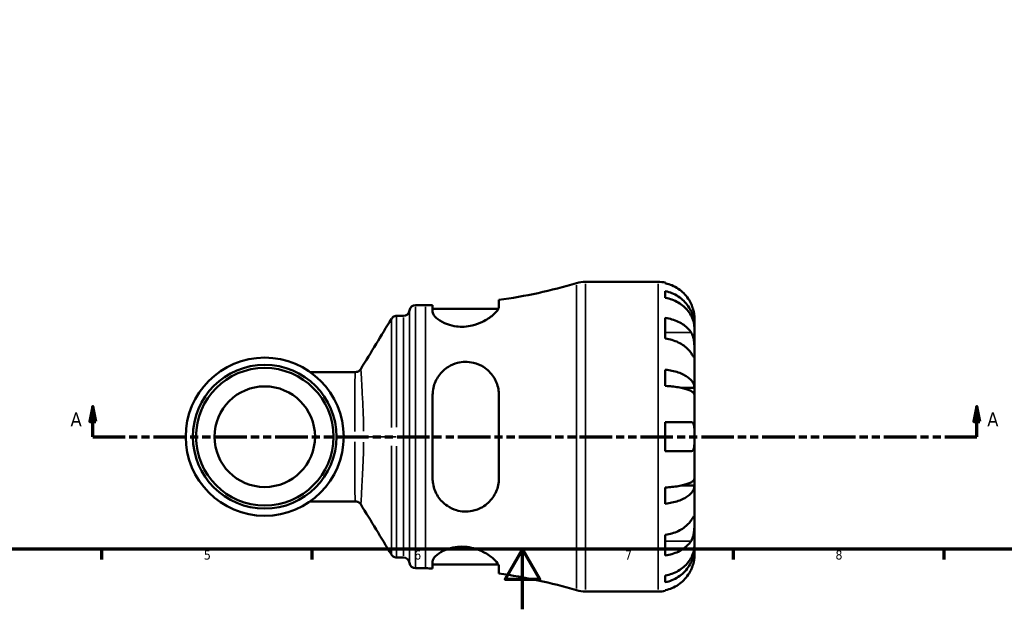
# Model space of a CAD drawing. Header units: millimetres. Extents: x 0 to 902, y -204 to 622.
# Tile 1 of 5: x 253 to 581, y 0 to 196. Entities that reach past the tile are written whole.
import ezdxf

# ---------------------------------------------------------------- set-up
doc = ezdxf.new("R2010")
doc.units = ezdxf.units.MM
doc.linetypes.add('DOUBLE_DASH_CHAIN', pattern=[1.2403, 0.6614, -0.0827, 0.1654, -0.0827, 0.1654, -0.0827])
for name, color, linetype, lineweight in [('Border (ANSI)', 7, 'Continuous', 70), ('Section Line (ANSI)', 7, 'DOUBLE_DASH_CHAIN', 70), ('Visible (ANSI)', 7, 'Continuous', 50), ('Visible Narrow (ANSI)', 7, 'Continuous', 35)]:
    doc.layers.add(name, color=color, linetype=linetype, lineweight=lineweight)
doc.styles.add('Label Text (ANSI)', font='tahoma.ttf')
doc.styles.add('Note Text (ANSI)', font='tahoma.ttf')

# ---------------------------------------------------------------- blocks, each defined once
blk = doc.blocks.new('Borders Default Border')
at = {"layer": 'Border (ANSI)'}
for p, q in [((280.3333282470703, 20), (280.3333282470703, 16.55200004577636)), ((350.4166793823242, 20), (350.4166793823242, 16.55200004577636)), ((490.5833435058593, 20), (490.5833435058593, 16.55200004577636)), ((560.6666564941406, 20), (560.6666564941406, 16.55200004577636))]:
    blk.add_line(p, q, dxfattribs=at)
at = {"layer": 'Border (ANSI)', "flags": 128}
for points in [[(20, 20), (20, 574.000015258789), (820.999984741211, 574.000015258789), (820.999984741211, 20), (20, 20)], [(420.4999923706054, 0), (420.4999923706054, 20), (414.7264862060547, 10), (426.2734985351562, 10), (420.4999923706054, 20)]]:
    blk.add_lwpolyline(points, dxfattribs=at)
at = {"layer": 'Border (ANSI)', "char_height": 3.048000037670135, "attachment_point": 7, "style": 'Note Text (ANSI)'}
for s, insert in [('5', (314.4825383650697, 16.48777954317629)), ('6', (384.485404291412, 16.48777954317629)), ('7', (454.5979985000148, 16.55199996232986)), ('8', (524.6301253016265, 16.48283951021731))]:
    blk.add_mtext(s, dxfattribs=dict(at, insert=insert))
blk = doc.blocks.new('2dTransSection0')
at = {"layer": 'Section Line (ANSI)', "linetype": 'Continuous'}
for p, q in [((277.4428620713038, 67.40095770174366), (276.4428620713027, 62.40095770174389)), ((277.4428620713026, 62.40095770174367), (277.4428620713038, 67.40095770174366)), ((278.4428620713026, 62.40095770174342), (277.4428620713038, 67.40095770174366)), ((571.6672015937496, 67.40095770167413), (570.6672015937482, 62.40095770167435)), ((571.6672015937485, 62.40095770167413), (571.6672015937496, 67.40095770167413)), ((572.6672015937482, 62.40095770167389), (571.6672015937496, 67.40095770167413)), ((276.4428620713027, 62.40095770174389), (278.4428620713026, 62.40095770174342)), ((277.4428620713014, 57.40095770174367), (277.4428620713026, 62.40095770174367)), ((570.6672015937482, 62.40095770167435), (572.6672015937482, 62.40095770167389)), ((571.6672015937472, 57.40095770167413), (571.6672015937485, 62.40095770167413)), ((277.4428620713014, 57.40095770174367), (288.0966980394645, 57.40095770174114)), ((561.0133656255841, 57.40095770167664), (571.6672015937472, 57.40095770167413))]:
    blk.add_line(p, q, dxfattribs=at)
at = {"layer": 'Section Line (ANSI)', "linetype": 'DOUBLE_DASH_CHAIN', "ltscale": 16.33075523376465}
blk.add_line((277.4428620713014, 57.40095770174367), (571.6672015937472, 57.40095770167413), dxfattribs=at)
at = {"layer": 'Section Line (ANSI)', "linetype": 'Continuous', "flags": 128}
for points in [[(278.4428630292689, 62.40095770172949), (277.4428592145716, 67.4009577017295), (276.4428649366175, 62.40095770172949), (278.4428630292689, 62.40095770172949)], [(572.667201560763, 62.40095770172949), (571.6671977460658, 67.4009577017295), (570.6671939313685, 62.40095770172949), (572.667201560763, 62.40095770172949)]]:
    blk.add_lwpolyline(points, dxfattribs=at)
at = {"layer": 'Section Line (ANSI)'}
for points in [[(278.4428630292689, 62.40095770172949), (277.4428592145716, 67.4009577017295), (276.4428649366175, 62.40095770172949), (278.4428630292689, 62.40095770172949)], [(572.667201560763, 62.40095770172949), (571.6671977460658, 67.4009577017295), (570.6671939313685, 62.40095770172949), (572.667201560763, 62.40095770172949)]]:
    blk.add_solid(points, dxfattribs=at)
at = {"layer": 'Section Line (ANSI)', "char_height": 4.571999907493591, "attachment_point": 7, "style": 'Label Text (ANSI)'}
for insert in [(270.0826062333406, 60.90095770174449), (575.1379407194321, 60.9009577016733)]:
    blk.add_mtext('A', dxfattribs=dict(at, insert=insert))

msp = doc.modelspace()

# ---------------------------------------------------------------- linework, layer by layer
at = {"layer": 'Visible (ANSI)'}
for p, q in [((441.4115846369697, 108.9009577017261), (465.5683131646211, 108.9009577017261)), ((467.9933131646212, 108.6559829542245), (467.9933131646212, 108.4260016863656)), ((467.9933131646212, 105.7952047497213), (467.9933131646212, 103.5597537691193)), ((412.6133131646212, 100.7018849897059), (412.6133131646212, 102.8659981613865)), ((384.9058131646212, 101.1759577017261), (388.2458131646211, 101.1759577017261)), ((390.5633131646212, 101.191171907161), (390.5633131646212, 98.93989437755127)), ((390.5633131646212, 99.91595770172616), (412.3984392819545, 99.91595770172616)), ((378.6028701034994, 97.57095770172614), (380.8181273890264, 97.57095770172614)), ((467.9933131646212, 96.91058020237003), (467.9933131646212, 90.05164442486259)), ((477.6933131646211, 94.24226523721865), (477.6933131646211, 96.77595770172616)), ((477.6933131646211, 94.24226523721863), (477.6421278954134, 94.24226523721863)), ((477.6933131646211, 93.27790298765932), (477.6933131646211, 94.24226523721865)), ((477.6933131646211, 85.24328721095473), (477.6933131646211, 93.27790298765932)), ((477.6933131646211, 73.62548918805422), (477.6933131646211, 85.24328721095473)), ((364.8944530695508, 78.91230770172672), (349.8099490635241, 78.91230770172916)), ((467.9933131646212, 79.68196215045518), (467.9933131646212, 74.2851060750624)), ((477.6933131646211, 73.62548918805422), (473.4015756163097, 73.62548918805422)), ((477.6933131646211, 71.29731276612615), (477.6933131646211, 73.62548918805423)), ((390.5633131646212, 71.26095770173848), (390.5633131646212, 43.54095770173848)), ((412.6133131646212, 43.540957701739), (412.6133131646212, 71.260957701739)), ((477.6933131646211, 57.40095770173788), (477.6933131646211, 71.29731276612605)), ((467.9933131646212, 62.2509577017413), (467.9933131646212, 52.55095770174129)), ((477.6933131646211, 43.50460263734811), (477.6933131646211, 57.40095770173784)), ((477.6933131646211, 41.17642621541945), (477.6933131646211, 43.50460263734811)), ((467.9933131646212, 40.51680932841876), (467.9933131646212, 35.11995325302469)), ((477.6933131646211, 41.17642621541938), (473.4015756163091, 41.17642621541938)), ((477.6933131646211, 29.55862819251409), (477.6933131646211, 41.17642621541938)), ((349.8099490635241, 35.88960770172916), (364.8944530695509, 35.88960770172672)), ((477.6933131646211, 21.52401241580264), (477.6933131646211, 29.5586281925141)), ((467.9933131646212, 24.75027097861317), (467.9933131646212, 17.89133520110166)), ((477.6933131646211, 20.55965016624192), (477.6421278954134, 20.55965016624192)), ((477.6933131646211, 20.55965016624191), (477.6933131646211, 21.52401241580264)), ((477.6933131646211, 18.02595770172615), (477.6933131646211, 20.55965016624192)), ((378.6028701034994, 17.23095770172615), (380.8181273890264, 17.23095770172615)), ((384.9058131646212, 13.62595770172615), (388.2458131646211, 13.62595770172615)), ((390.5633131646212, 15.86202102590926), (390.5633131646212, 13.61074349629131)), ((390.5633131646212, 14.88595770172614), (412.3984392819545, 14.88595770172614)), ((412.6133131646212, 11.93591724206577), (412.6133131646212, 14.1000304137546)), ((467.9933131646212, 11.24216163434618), (467.9933131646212, 9.006710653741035)), ((441.4115846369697, 5.900957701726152), (465.5683131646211, 5.900957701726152)), ((467.9933131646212, 6.375913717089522), (467.9933131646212, 6.145932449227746))]:
    msp.add_line(p, q, dxfattribs=at)
for centre, radius in [((334.6933131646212, 57.40095770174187), 26.29165), ((334.6933131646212, 57.4009577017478), 23.9015), ((334.6933131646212, 57.40095770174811), 22.8715), ((334.6933131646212, 57.40095770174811), 16.73105)]:
    msp.add_circle(centre, radius, dxfattribs=at)
for centre, radius, start, end in [((388.2458131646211, 277.6898658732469), 176.5139081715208, 277.9349435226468, 286.5344708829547), ((441.4115846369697, 98.60095770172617), 10.3, 90, 106.5344708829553), ((465.5683131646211, 96.77595770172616), 12.125, 78.46304096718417, 90), ((380.8181273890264, 99.63095770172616), 2.06, 270, 352.8192442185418), ((384.9058131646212, 99.11595770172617), 2.06, 90, 172.8192442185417), ((388.2458131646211, 277.6898658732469), 176.5139081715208, 270, 270.7522737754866), ((380.8181273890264, 15.17095770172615), 2.06, 7.180755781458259, 90), ((384.9058131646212, 15.68595770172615), 2.06, 187.1807557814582, 270), ((388.2458131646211, -162.8879504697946), 176.5139081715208, 89.24772622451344, 90), ((388.2458131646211, -162.8879504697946), 176.5139081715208, 73.46552911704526, 82.06505647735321), ((441.4115846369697, 16.20095770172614), 10.3, 253.4655291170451, 270), ((465.5683131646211, 18.02595770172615), 12.125, 270, 281.5369590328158)]:
    msp.add_arc(centre, radius, start, end, dxfattribs=at)
for points, knots in [([(476.5615339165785, 101.6259577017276), (476.307185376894, 102.1758683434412), (475.9968268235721, 102.7354257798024), (475.1894074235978, 103.9480498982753), (474.6626697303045, 104.5815476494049), (473.6035468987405, 105.6436916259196), (472.9739800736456, 106.170558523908), (471.6177962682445, 107.0794171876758), (470.8911698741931, 107.4613949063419), (469.5283021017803, 108.0272989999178), (468.7698611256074, 108.2667750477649), (467.9933131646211, 108.4260016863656)], [5.914314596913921, 5.914314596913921, 5.914314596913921, 5.914314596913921, 6.089730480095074, 6.089730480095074, 6.315130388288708, 6.315130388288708, 6.539719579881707, 6.539719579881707, 6.764308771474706, 6.764308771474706, 6.982426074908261, 6.982426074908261, 6.982426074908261, 6.982426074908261]), ([(467.9933131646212, 105.7952047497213), (468.7705645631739, 105.6410769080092), (469.5297351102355, 105.4091854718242), (470.8931959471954, 104.8613909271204), (471.6198347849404, 104.4918307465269), (472.9761360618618, 103.6124704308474), (473.6058056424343, 103.1026806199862), (474.6646842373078, 102.0753087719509), (475.1911477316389, 101.4628065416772), (476.098869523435, 100.1440758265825), (476.480144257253, 99.43785794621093), (477.0544659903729, 98.09218161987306), (477.2999289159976, 97.3285142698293), (477.6193419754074, 95.76823228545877), (477.6933131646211, 94.97162169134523), (477.6933131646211, 94.2422652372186)], [0.2300348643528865, 0.2300348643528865, 0.2300348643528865, 0.2300348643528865, 0.4483378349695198, 0.4483378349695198, 0.6728956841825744, 0.6728956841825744, 0.8974535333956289, 0.8974535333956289, 1.122626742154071, 1.122626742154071, 1.347799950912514, 1.347799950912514, 1.573805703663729, 1.573805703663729, 1.799811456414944, 1.799811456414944, 1.799811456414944, 1.799811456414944]), ([(477.6933131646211, 93.27790298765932), (477.6933131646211, 93.92701347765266), (477.6193419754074, 94.63597860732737), (477.2999289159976, 96.02459373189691), (477.0544659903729, 96.7042401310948), (476.480144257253, 97.90186114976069), (476.098869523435, 98.53037884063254), (475.1911477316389, 99.70401888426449), (474.6646842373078, 100.2491317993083), (473.6058056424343, 101.1634691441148), (472.9761360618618, 101.6171703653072), (471.6198347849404, 102.3997808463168), (470.8931959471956, 102.7286809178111), (469.5297351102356, 103.2162054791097), (468.770564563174, 103.4225835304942), (467.9933131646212, 103.5597537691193)], [5.405432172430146, 5.405432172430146, 5.405432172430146, 5.405432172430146, 5.63143792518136, 5.63143792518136, 5.857443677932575, 5.857443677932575, 6.082616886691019, 6.082616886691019, 6.307790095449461, 6.307790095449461, 6.532347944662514, 6.532347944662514, 6.756905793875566, 6.756905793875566, 6.975208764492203, 6.975208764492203, 6.975208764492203, 6.975208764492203]), ([(477.6933131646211, 96.77595770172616), (477.6933131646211, 96.77595770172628), (477.6938225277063, 96.83460528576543), (477.6894468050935, 97.07766003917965), (477.6838752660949, 97.27268065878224), (477.639170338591, 97.86093123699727), (477.5900586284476, 98.2895713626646), (477.42601225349, 99.12624810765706), (477.3383737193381, 99.49027127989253), (477.1429905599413, 100.1501011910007), (477.0474736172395, 100.4356451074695), (476.8295155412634, 101.0161099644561), (476.7073397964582, 101.3088713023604), (476.5703216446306, 101.6069292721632), (476.565933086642, 101.6164465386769), (476.5615339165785, 101.6259577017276)], [-3.375359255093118, -3.375359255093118, -3.375359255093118, -3.375359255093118, -3.244720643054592, -3.244720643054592, -3.100812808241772, -3.100812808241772, -2.9131851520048, -2.9131851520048, -2.785408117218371, -2.785408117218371, -2.690943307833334, -2.690943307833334, -2.594272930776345, -2.594272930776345, -2.591082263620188, -2.591082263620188, -2.591082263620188, -2.591082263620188]), ([(412.6133131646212, 100.7018849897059), (412.6133131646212, 100.4620195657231), (412.5369790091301, 100.1922636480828), (412.0790678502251, 99.27850780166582), (411.4592221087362, 98.55783679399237), (409.6917081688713, 97.05272000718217), (408.5120547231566, 96.26107210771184), (406.1064661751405, 95.1027514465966), (404.9777177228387, 94.67986279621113), (402.8909852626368, 94.17792361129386), (401.9875371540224, 94.04012793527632), (400.1896653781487, 93.93904212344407), (399.3202626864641, 93.97097400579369), (397.3920270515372, 94.21426192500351), (396.3825439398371, 94.47043846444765), (394.2006359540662, 95.26101707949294), (393.1384917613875, 95.85799715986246), (391.5089677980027, 97.09483451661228), (390.9499180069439, 97.73687889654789), (390.6108583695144, 98.53298176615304), (390.5633131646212, 98.74260142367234), (390.5633131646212, 98.93989437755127)], [-3.947369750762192, -3.947369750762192, -3.947369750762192, -3.947369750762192, -3.709620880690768, -3.709620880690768, -3.209367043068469, -3.209367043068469, -2.684456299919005, -2.684456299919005, -2.301984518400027, -2.301984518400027, -2.025308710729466, -2.025308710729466, -1.758673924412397, -1.758673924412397, -1.41504773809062, -1.41504773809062, -0.9332676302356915, -0.9332676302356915, -0.4404998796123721, -0.4404998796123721, -0.2526284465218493, -0.2526284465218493, -0.2526284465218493, -0.2526284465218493]), ([(378.6028701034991, 97.57095770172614), (378.3830739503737, 97.57095770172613), (378.1648350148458, 97.53368521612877), (377.7801555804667, 97.41060016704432), (377.6152948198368, 97.32576219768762), (377.34895056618, 97.15306919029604), (377.2460515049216, 97.06530876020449), (377.0810536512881, 96.90417915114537), (377.0185968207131, 96.83032507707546), (376.9172055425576, 96.69806144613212), (376.8783191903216, 96.63942802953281), (376.8453938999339, 96.58568811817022), (376.8445510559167, 96.58430877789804), (376.8437130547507, 96.58293375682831)], [6.283188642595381, 6.283188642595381, 6.283188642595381, 6.283188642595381, 6.283581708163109, 6.283581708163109, 6.283985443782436, 6.283985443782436, 6.284389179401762, 6.284389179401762, 6.284792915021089, 6.284792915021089, 6.285196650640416, 6.285196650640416, 6.285207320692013, 6.285207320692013, 6.285207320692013, 6.285207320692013]), ([(467.9933131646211, 96.91058020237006), (468.7698611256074, 96.79798996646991), (469.5283021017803, 96.62865482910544), (470.8911698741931, 96.2285002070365), (471.6177962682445, 95.95840117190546), (472.9739800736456, 95.31574104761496), (473.6035468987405, 94.94318989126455), (474.6626697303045, 94.19214068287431), (475.1894074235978, 93.74419012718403), (475.9968268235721, 92.88673538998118), (476.307185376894, 92.4910685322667), (476.5615339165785, 92.10222298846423)], [0.230037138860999, 0.230037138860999, 0.230037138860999, 0.230037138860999, 0.4481544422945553, 0.4481544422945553, 0.6727436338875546, 0.6727436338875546, 0.8973328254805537, 0.8973328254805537, 1.122732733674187, 1.122732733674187, 1.29814861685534, 1.29814861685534, 1.29814861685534, 1.29814861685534]), ([(476.5615339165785, 92.10222298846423), (476.6151757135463, 92.02021593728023), (476.6671855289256, 91.93470682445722), (476.8493993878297, 91.61208365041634), (476.9683452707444, 91.35603078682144), (477.1861228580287, 90.78059796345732), (477.2814170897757, 90.46117141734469), (477.4726177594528, 89.64098703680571), (477.5481169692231, 89.13251966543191), (477.6559704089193, 88.00435458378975), (477.6770289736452, 87.39734442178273), (477.6955658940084, 86.23597786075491), (477.6933131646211, 85.6970221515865), (477.6933131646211, 85.24328721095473)], [-0.7809009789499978, -0.7809009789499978, -0.7809009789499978, -0.7809009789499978, -0.7424964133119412, -0.7424964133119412, -0.6416801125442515, -0.6416801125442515, -0.5330879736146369, -0.5330879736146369, -0.3772794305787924, -0.3772794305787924, -0.1925034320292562, -0.1925034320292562, 0, 0, 0, 0]), ([(476.5615339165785, 85.24328721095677), (476.307185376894, 85.63213275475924), (475.9968268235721, 86.02779961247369), (475.1894074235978, 86.88525434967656), (474.6626697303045, 87.33320490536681), (473.6035468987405, 88.08425411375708), (472.9739800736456, 88.45680527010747), (471.6177962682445, 89.099465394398), (470.8911698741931, 89.36956442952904), (469.5283021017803, 89.76971905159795), (468.7698611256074, 89.93905418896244), (467.9933131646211, 90.05164442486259)], [5.914314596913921, 5.914314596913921, 5.914314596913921, 5.914314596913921, 6.089730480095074, 6.089730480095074, 6.315130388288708, 6.315130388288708, 6.539719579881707, 6.539719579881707, 6.764308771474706, 6.764308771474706, 6.982426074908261, 6.982426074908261, 6.982426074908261, 6.982426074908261]), ([(477.6933131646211, 85.24328721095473), (477.6933131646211, 84.97516044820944), (477.6936098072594, 84.73942780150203), (477.6911141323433, 84.32864609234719), (477.6880573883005, 84.1605555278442), (477.6633243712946, 83.8836994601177), (477.6361498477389, 83.81107648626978), (477.5250611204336, 83.83690747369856), (477.4444682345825, 83.92751774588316), (477.2469803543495, 84.20080533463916), (477.1499087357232, 84.3453450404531), (476.9268406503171, 84.68351618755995), (476.8031678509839, 84.87345020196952), (476.6322776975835, 85.13508432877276), (476.5972652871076, 85.18866144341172), (476.5615339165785, 85.24328721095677)], [0, 0, 0, 0, 0.1137565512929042, 0.1137565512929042, 0.2353809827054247, 0.2353809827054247, 0.3943089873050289, 0.3943089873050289, 0.5463068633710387, 0.5463068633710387, 0.6520405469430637, 0.6520405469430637, 0.753818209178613, 0.753818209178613, 0.779337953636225, 0.779337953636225, 0.779337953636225, 0.779337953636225]), ([(390.5633131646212, 71.26095770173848), (390.5633131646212, 71.27129588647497), (390.5633277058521, 71.28163335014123), (390.5656127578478, 72.09397386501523), (390.6552722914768, 72.88617868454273), (391.1519382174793, 75.1177877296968), (391.7705132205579, 76.49183637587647), (393.4865279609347, 78.87888058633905), (394.5792480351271, 79.90409124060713), (396.7676386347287, 81.23157698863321), (397.7523543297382, 81.65386936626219), (399.6440310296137, 82.14801816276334), (400.5079864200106, 82.26751615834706), (402.3177170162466, 82.30170411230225), (403.2379452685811, 82.19982905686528), (405.3387397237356, 81.70328090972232), (406.4635053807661, 81.22019988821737), (408.8222964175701, 79.73390728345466), (409.9621106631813, 78.60309278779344), (411.6077899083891, 76.08058154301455), (412.1646159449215, 74.71250033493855), (412.5519987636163, 72.59685896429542), (412.6133131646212, 71.93251583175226), (412.6133131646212, 71.260957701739)], [-3.895540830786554, -3.895540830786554, -3.895540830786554, -3.895540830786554, -3.892275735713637, -3.892275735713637, -3.638943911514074, -3.638943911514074, -3.157972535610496, -3.157972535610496, -2.685781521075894, -2.685781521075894, -2.357583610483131, -2.357583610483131, -2.094208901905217, -2.094208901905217, -1.81103676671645, -1.81103676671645, -1.423069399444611, -1.423069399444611, -0.8979733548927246, -0.8979733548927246, -0.418157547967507, -0.418157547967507, -0.2054532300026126, -0.2054532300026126, -0.2054532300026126, -0.2054532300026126]), ([(366.645485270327, 79.89101388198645), (366.6125752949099, 79.83739347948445), (366.5726122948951, 79.77742793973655), (366.4686214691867, 79.64288343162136), (366.4046077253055, 79.56808021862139), (366.2368248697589, 79.40647325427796), (366.1326573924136, 79.31925746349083), (365.8669405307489, 79.1498929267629), (365.7041718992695, 79.06798865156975), (365.3254805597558, 78.94819253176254), (365.1097570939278, 78.9123077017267), (364.8944530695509, 78.91230770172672)], [1.535033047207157, 1.535033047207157, 1.535033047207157, 1.535033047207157, 1.538643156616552, 1.538643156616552, 1.542253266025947, 1.542253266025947, 1.545863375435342, 1.545863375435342, 1.549473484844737, 1.549473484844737, 1.553083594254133, 1.553083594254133, 1.553083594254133, 1.553083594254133]), ([(467.9933131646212, 79.68196215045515), (468.7705645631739, 79.60116270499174), (469.5297351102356, 79.47959674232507), (470.8931959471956, 79.19242282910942), (471.6198347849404, 78.99868588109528), (472.9761360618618, 78.53769307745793), (473.6058056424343, 78.27044263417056), (474.6646842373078, 77.73185677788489), (475.1911477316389, 77.41076073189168), (476.098869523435, 76.71943391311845), (476.480144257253, 76.34920869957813), (477.0544659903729, 75.64375600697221), (477.2999289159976, 75.24341368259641), (477.6193419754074, 74.42545686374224), (477.6933131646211, 74.00784448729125), (477.6933131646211, 73.6254891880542)], [0.2300348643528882, 0.2300348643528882, 0.2300348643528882, 0.2300348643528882, 0.4483378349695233, 0.4483378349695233, 0.6728956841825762, 0.6728956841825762, 0.897453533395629, 0.897453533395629, 1.122626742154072, 1.122626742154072, 1.347799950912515, 1.347799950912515, 1.57380570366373, 1.57380570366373, 1.799811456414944, 1.799811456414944, 1.799811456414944, 1.799811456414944]), ([(477.6933131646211, 71.29731276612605), (477.6933131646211, 71.48593717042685), (477.6193419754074, 71.69195467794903), (477.2999289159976, 72.09547103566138), (477.0544659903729, 72.29296884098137), (476.480144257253, 72.64098440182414), (476.0988695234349, 72.82362476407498), (475.1911477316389, 73.16467171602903), (474.6646842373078, 73.3230755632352), (473.6058056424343, 73.58877198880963), (472.9761360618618, 73.72061259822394), (471.6198347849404, 73.94803063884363), (470.8931959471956, 74.04360540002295), (469.5297351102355, 74.18527470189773), (468.7705645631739, 74.24524590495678), (467.9933131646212, 74.2851060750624)], [5.405432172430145, 5.405432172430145, 5.405432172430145, 5.405432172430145, 5.631437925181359, 5.631437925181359, 5.857443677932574, 5.857443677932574, 6.082616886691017, 6.082616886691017, 6.30779009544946, 6.30779009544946, 6.532347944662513, 6.532347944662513, 6.756905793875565, 6.756905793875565, 6.975208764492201, 6.975208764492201, 6.975208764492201, 6.975208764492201]), ([(467.9933131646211, 62.25095770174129), (468.7698611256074, 62.25095770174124), (469.5283021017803, 62.25095770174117), (470.8911698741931, 62.250957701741), (471.6177962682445, 62.25095770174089), (472.9739800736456, 62.25095770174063), (473.6035468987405, 62.25095770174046), (474.6626697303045, 62.25095770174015), (475.1894074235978, 62.25095770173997), (475.996826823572, 62.25095770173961), (476.307185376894, 62.25095770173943), (476.5615339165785, 62.25095770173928)], [0.2300371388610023, 0.2300371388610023, 0.2300371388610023, 0.2300371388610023, 0.4481544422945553, 0.4481544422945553, 0.6727436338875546, 0.6727436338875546, 0.8973328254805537, 0.8973328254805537, 1.122732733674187, 1.122732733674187, 1.298148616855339, 1.298148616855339, 1.298148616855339, 1.298148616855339]), ([(476.5615339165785, 62.25095770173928), (476.6558956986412, 62.25095770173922), (476.7451469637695, 62.23809321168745), (476.9192407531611, 62.18253826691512), (477.0027249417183, 62.13755604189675), (477.1755735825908, 61.99660463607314), (477.2594929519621, 61.89070530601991), (477.4612052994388, 61.51297563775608), (477.5461343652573, 61.18244414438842), (477.6564422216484, 60.34008490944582), (477.6771477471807, 59.82951652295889), (477.695551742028, 58.6777225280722), (477.6933131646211, 58.04315495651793), (477.6933131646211, 57.40095770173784)], [-0.7851646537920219, -0.7851646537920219, -0.7851646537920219, -0.7851646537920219, -0.7167420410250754, -0.7167420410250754, -0.642593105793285, -0.642593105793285, -0.548173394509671, -0.548173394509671, -0.3758449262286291, -0.3758449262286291, -0.1926591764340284, -0.1926591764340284, 0, 0, 0, 0]), ([(477.6933131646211, 57.40095770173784), (477.6933131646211, 56.91565866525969), (477.6940887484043, 56.4332209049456), (477.6873168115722, 55.44860830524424), (477.6784866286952, 54.9580670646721), (477.6195047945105, 54.11984967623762), (477.5730441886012, 53.76972395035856), (477.4283529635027, 53.22857575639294), (477.3390308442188, 53.02706463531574), (477.1512620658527, 52.78287225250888), (477.0696448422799, 52.70981801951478), (476.8965630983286, 52.60925432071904), (476.8073473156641, 52.57810652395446), (476.6629710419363, 52.55478960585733), (476.6130222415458, 52.55095770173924), (476.5615339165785, 52.55095770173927)], [0, 0, 0, 0, 0.1455897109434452, 0.1455897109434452, 0.309308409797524, 0.309308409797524, 0.4583050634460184, 0.4583050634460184, 0.5873510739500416, 0.5873510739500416, 0.6677540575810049, 0.6677540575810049, 0.7399915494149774, 0.7399915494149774, 0.7763224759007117, 0.7763224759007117, 0.7763224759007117, 0.7763224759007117]), ([(476.5615339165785, 52.55095770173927), (476.307185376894, 52.55095770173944), (475.9968268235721, 52.5509577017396), (475.1894074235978, 52.55095770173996), (474.6626697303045, 52.55095770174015), (473.6035468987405, 52.55095770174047), (472.9739800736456, 52.55095770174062), (471.6177962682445, 52.5509577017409), (470.8911698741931, 52.55095770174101), (469.5283021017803, 52.55095770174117), (468.7698611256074, 52.55095770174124), (467.9933131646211, 52.55095770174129)], [5.914314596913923, 5.914314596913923, 5.914314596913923, 5.914314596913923, 6.089730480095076, 6.089730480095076, 6.315130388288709, 6.315130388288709, 6.539719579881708, 6.539719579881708, 6.764308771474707, 6.764308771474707, 6.982426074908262, 6.982426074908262, 6.982426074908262, 6.982426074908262]), ([(412.6133131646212, 43.54095770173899), (412.6133131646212, 42.79157853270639), (412.53697900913, 42.05141951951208), (412.079067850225, 39.81381636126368), (411.4592221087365, 38.40734239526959), (409.6917081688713, 35.90224608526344), (408.5120547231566, 34.81165785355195), (406.1064661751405, 33.41618278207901), (404.9777177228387, 32.97742388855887), (402.8909852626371, 32.55678508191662), (401.9875371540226, 32.48513036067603), (400.1896653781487, 32.56942118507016), (399.3202626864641, 32.71609120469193), (397.3920270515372, 33.28315002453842), (396.3825439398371, 33.76127666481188), (394.2006359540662, 35.21538495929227), (393.1384917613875, 36.30569036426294), (391.5089677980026, 38.82324959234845), (390.9499180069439, 40.26317199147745), (390.6108583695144, 42.36179700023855), (390.5633131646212, 42.94966336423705), (390.5633131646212, 43.54095770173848)], [-3.947369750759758, -3.947369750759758, -3.947369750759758, -3.947369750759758, -3.70962088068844, -3.70962088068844, -3.209367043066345, -3.209367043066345, -2.684456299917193, -2.684456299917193, -2.301984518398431, -2.301984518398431, -2.025308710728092, -2.025308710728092, -1.758673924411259, -1.758673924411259, -1.415047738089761, -1.415047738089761, -0.9332676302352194, -0.9332676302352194, -0.4404998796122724, -0.4404998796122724, -0.2526284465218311, -0.2526284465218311, -0.2526284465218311, -0.2526284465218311]), ([(467.9933131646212, 40.51680932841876), (468.7705645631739, 40.55666949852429), (469.5297351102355, 40.61664070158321), (470.8931959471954, 40.75831000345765), (471.6198347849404, 40.85388476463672), (472.9761360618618, 41.08130280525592), (473.6058056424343, 41.21314341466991), (474.6646842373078, 41.47883984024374), (475.1911477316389, 41.6372436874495), (476.098869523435, 41.97829063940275), (476.480144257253, 42.16093100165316), (477.0544659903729, 42.50894656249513), (477.2999289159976, 42.70644436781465), (477.6193419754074, 43.10996072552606), (477.6933131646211, 43.31597823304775), (477.6933131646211, 43.50460263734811)], [0.2300348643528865, 0.2300348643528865, 0.2300348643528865, 0.2300348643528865, 0.4483378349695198, 0.4483378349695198, 0.6728956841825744, 0.6728956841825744, 0.8974535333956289, 0.8974535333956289, 1.122626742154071, 1.122626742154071, 1.347799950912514, 1.347799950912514, 1.573805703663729, 1.573805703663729, 1.799811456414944, 1.799811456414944, 1.799811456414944, 1.799811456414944]), ([(477.6933131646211, 41.1764262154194), (477.6933131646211, 40.79407091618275), (477.6193419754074, 40.3764585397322), (477.2999289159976, 39.55850172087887), (477.0544659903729, 39.15815939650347), (476.480144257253, 38.45270670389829), (476.098869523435, 38.08248149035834), (475.1911477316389, 37.3911546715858), (474.6646842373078, 37.07005862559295), (473.6058056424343, 36.53147276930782), (472.9761360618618, 36.26422232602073), (471.6198347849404, 35.80322952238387), (470.8931959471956, 35.60949257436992), (469.5297351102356, 35.32231866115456), (468.770564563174, 35.20075269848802), (467.9933131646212, 35.11995325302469)], [5.405432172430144, 5.405432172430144, 5.405432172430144, 5.405432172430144, 5.631437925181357, 5.631437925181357, 5.857443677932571, 5.857443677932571, 6.082616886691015, 6.082616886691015, 6.307790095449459, 6.307790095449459, 6.532347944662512, 6.532347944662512, 6.756905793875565, 6.756905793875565, 6.975208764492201, 6.975208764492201, 6.975208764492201, 6.975208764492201]), ([(364.8944530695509, 35.88960770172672), (365.1097594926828, 35.88960770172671), (365.3254847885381, 35.85372206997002), (365.7041777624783, 35.73392436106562), (365.8669462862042, 35.65201937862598), (366.1326622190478, 35.48265429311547), (366.2368289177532, 35.39543861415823), (366.4046103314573, 35.23383231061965), (366.4686233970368, 35.15902962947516), (366.572613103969, 35.02448626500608), (366.6125756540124, 34.96452133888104), (366.645485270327, 34.9109015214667)], [-1.553073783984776, -1.553073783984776, -1.553073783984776, -1.553073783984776, -1.549463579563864, -1.549463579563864, -1.545853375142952, -1.545853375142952, -1.54224317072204, -1.54224317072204, -1.538632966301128, -1.538632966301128, -1.535022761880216, -1.535022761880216, -1.535022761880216, -1.535022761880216]), ([(467.9933131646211, 24.75027097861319), (468.7698611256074, 24.86286121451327), (469.5283021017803, 25.03219635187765), (470.8911698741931, 25.43235097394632), (471.6177962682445, 25.7024500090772), (472.9739800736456, 26.34511013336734), (473.6035468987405, 26.71766128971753), (474.6626697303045, 27.46871049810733), (475.1894074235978, 27.91666105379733), (475.9968268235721, 28.77411579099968), (476.307185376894, 29.16978264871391), (476.5615339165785, 29.55862819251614)], [0.2300371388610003, 0.2300371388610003, 0.2300371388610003, 0.2300371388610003, 0.4481544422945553, 0.4481544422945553, 0.6727436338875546, 0.6727436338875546, 0.8973328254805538, 0.8973328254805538, 1.122732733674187, 1.122732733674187, 1.298148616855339, 1.298148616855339, 1.298148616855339, 1.298148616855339]), ([(476.5615339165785, 29.55862819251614), (476.6151757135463, 29.64063524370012), (476.6671855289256, 29.72026289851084), (476.8493993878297, 29.99933725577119), (476.9683452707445, 30.18185548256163), (477.1861228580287, 30.51066862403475), (477.2814170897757, 30.65118474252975), (477.4726177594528, 30.90845049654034), (477.5481169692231, 30.98482894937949), (477.6559704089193, 30.97172238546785), (477.6770289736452, 30.84869772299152), (477.6955658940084, 30.3712255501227), (477.6933131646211, 30.01236313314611), (477.6933131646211, 29.55862819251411)], [-0.7809009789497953, -0.7809009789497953, -0.7809009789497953, -0.7809009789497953, -0.7424964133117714, -0.7424964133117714, -0.6416801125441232, -0.6416801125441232, -0.5330879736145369, -0.5330879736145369, -0.3772794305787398, -0.3772794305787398, -0.1925034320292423, -0.1925034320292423, 0, 0, 0, 0]), ([(477.6933131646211, 29.55862819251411), (477.6933131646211, 29.2905014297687), (477.6936098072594, 28.99187976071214), (477.6911141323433, 28.32358784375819), (477.6880573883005, 27.95306936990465), (477.6633243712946, 27.06062555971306), (477.6361498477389, 26.53398314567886), (477.5250611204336, 25.50408282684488), (477.4444682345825, 25.01167515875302), (477.2469803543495, 24.22075301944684), (477.1499087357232, 23.91384347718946), (476.9268406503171, 23.3521323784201), (476.8031678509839, 23.09855326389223), (476.6322776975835, 22.81050527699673), (476.5972652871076, 22.75431818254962), (476.5615339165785, 22.6996924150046)], [0, 0, 0, 0, 0.11375655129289, 0.11375655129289, 0.2353809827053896, 0.2353809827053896, 0.3943089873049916, 0.3943089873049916, 0.5463068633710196, 0.5463068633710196, 0.6520405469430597, 0.6520405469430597, 0.7538182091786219, 0.7538182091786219, 0.7793379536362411, 0.7793379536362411, 0.7793379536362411, 0.7793379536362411]), ([(390.5633131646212, 15.86202102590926), (390.5633131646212, 15.86547049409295), (390.5633277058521, 15.86892380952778), (390.5656127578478, 16.14061427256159), (390.6552722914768, 16.43051535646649), (391.1519382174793, 17.3147319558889), (391.770513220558, 17.94843347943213), (393.4865279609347, 19.14734040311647), (394.5792480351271, 19.7154472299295), (396.7676386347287, 20.43346829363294), (397.7523543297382, 20.65387445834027), (399.6440310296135, 20.84828842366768), (400.5079864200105, 20.86016432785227), (402.3177170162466, 20.72012677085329), (403.2379452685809, 20.55794039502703), (405.3387397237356, 20.00095698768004), (406.4635053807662, 19.54996452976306), (408.8222964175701, 18.34964921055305), (409.9621106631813, 17.55071856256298), (411.607789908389, 16.07959218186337), (412.1646159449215, 15.39832432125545), (412.5519987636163, 14.55397486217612), (412.6133131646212, 14.3149864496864), (412.6133131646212, 14.1000304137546)], [-3.895540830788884, -3.895540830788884, -3.895540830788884, -3.895540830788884, -3.892275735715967, -3.892275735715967, -3.638943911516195, -3.638943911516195, -3.157972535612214, -3.157972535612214, -2.685781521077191, -2.685781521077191, -2.35758361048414, -2.35758361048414, -2.09420890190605, -2.09420890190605, -1.811036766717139, -1.811036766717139, -1.423069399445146, -1.423069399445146, -0.8979733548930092, -0.8979733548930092, -0.4181575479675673, -0.4181575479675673, -0.2054532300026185, -0.2054532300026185, -0.2054532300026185, -0.2054532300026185]), ([(476.5615339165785, 22.6996924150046), (476.307185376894, 22.31084687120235), (475.9968268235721, 21.91518001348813), (475.1894074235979, 21.05772527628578), (474.6626697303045, 20.60977472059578), (473.6035468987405, 19.85872551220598), (472.9739800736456, 19.48617435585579), (471.6177962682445, 18.84351423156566), (470.8911698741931, 18.57341519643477), (469.5283021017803, 18.1732605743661), (468.7698611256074, 18.00392543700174), (467.9933131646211, 17.89133520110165)], [5.914314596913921, 5.914314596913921, 5.914314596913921, 5.914314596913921, 6.089730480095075, 6.089730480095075, 6.315130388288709, 6.315130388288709, 6.539719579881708, 6.539719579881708, 6.764308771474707, 6.764308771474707, 6.982426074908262, 6.982426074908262, 6.982426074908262, 6.982426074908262]), ([(467.9933131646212, 11.24216163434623), (468.7705645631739, 11.37933187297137), (469.5297351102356, 11.58570992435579), (470.8931959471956, 12.07323448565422), (471.6198347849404, 12.40213455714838), (472.9761360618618, 13.18474503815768), (473.6058056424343, 13.63844625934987), (474.6646842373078, 14.55278360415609), (475.1911477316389, 15.09789651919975), (476.098869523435, 16.2715365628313), (476.480144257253, 16.90005425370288), (477.0544659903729, 18.09767527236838), (477.2999289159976, 18.77732167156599), (477.6193419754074, 20.16593679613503), (477.6933131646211, 20.87490192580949), (477.6933131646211, 21.52401241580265)], [0.2300348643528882, 0.2300348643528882, 0.2300348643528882, 0.2300348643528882, 0.4483378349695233, 0.4483378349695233, 0.6728956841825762, 0.6728956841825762, 0.897453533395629, 0.897453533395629, 1.122626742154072, 1.122626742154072, 1.347799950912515, 1.347799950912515, 1.57380570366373, 1.57380570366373, 1.799811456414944, 1.799811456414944, 1.799811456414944, 1.799811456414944]), ([(477.6933131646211, 20.55965016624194), (477.6933131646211, 19.83029371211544), (477.6193419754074, 19.03368311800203), (477.2999289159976, 17.47340113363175), (477.0544659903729, 16.70973378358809), (476.480144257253, 15.36405745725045), (476.0988695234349, 14.65783957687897), (475.1911477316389, 13.33910886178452), (474.6646842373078, 12.72660663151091), (473.6058056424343, 11.69923478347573), (472.9761360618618, 11.18944497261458), (471.6198347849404, 10.31008465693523), (470.8931959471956, 9.940524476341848), (469.5297351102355, 9.392729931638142), (468.7705645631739, 9.16083849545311), (467.9933131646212, 9.006710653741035)], [5.405432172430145, 5.405432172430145, 5.405432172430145, 5.405432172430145, 5.631437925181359, 5.631437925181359, 5.857443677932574, 5.857443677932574, 6.082616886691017, 6.082616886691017, 6.30779009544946, 6.30779009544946, 6.532347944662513, 6.532347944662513, 6.756905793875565, 6.756905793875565, 6.975208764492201, 6.975208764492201, 6.975208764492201, 6.975208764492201]), ([(376.8437130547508, 18.21898164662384), (376.8754215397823, 18.16695327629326), (376.9138438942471, 18.10869015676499), (377.0139701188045, 17.97720935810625), (377.075622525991, 17.90377412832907), (377.2384860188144, 17.74331689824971), (377.340034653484, 17.65581425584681), (377.6032197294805, 17.48288624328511), (377.7662488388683, 17.39751110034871), (378.1531037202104, 17.27037116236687), (378.3771075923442, 17.23095770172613), (378.6028701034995, 17.23095770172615)], [3.1395872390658, 3.1395872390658, 3.1395872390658, 3.1395872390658, 3.139990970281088, 3.139990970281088, 3.140394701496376, 3.140394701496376, 3.140798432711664, 3.140798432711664, 3.141202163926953, 3.141202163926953, 3.14160589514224, 3.14160589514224, 3.14160589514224, 3.14160589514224]), ([(476.5615339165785, 13.17595770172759), (476.6318666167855, 13.32801951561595), (476.6993112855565, 13.48127253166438), (476.8802070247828, 13.91430844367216), (476.9857665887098, 14.19403466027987), (477.186827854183, 14.78745373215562), (477.2777541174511, 15.09730581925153), (477.4703908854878, 15.85759899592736), (477.5479659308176, 16.28189544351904), (477.6562434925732, 17.07635397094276), (477.6770868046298, 17.4164760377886), (477.6955800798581, 17.8990443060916), (477.6933131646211, 18.02595770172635), (477.6933131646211, 18.02595770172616)], [-0.7750770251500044, -0.7750770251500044, -0.7750770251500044, -0.7750770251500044, -0.7256039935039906, -0.7256039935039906, -0.6359426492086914, -0.6359426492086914, -0.5336564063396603, -0.5336564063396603, -0.3753162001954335, -0.3753162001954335, -0.1921678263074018, -0.1921678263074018, 0, 0, 0, 0]), ([(467.9933131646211, 6.37591371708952), (468.7698611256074, 6.535140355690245), (469.5283021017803, 6.774616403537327), (470.8911698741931, 7.340520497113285), (471.6177962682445, 7.722498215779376), (472.9739800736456, 8.631356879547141), (473.6035468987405, 9.158223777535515), (474.6626697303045, 10.22036775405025), (475.1894074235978, 10.85386550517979), (475.996826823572, 12.06648962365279), (476.307185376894, 12.62604706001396), (476.5615339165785, 13.17595770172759)], [0.2300371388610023, 0.2300371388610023, 0.2300371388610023, 0.2300371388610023, 0.4481544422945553, 0.4481544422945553, 0.6727436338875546, 0.6727436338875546, 0.8973328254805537, 0.8973328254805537, 1.122732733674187, 1.122732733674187, 1.298148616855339, 1.298148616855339, 1.298148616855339, 1.298148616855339])]:
    msp.add_open_spline(points, degree=3, knots=knots, dxfattribs=at)
for points in [[(366.645485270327, 79.8910138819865), (370.0546862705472, 85.44564367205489), (373.4496794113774, 91.01388688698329), (376.8437130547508, 96.58293375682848)], [(376.8437130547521, 18.21898164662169), (373.4496794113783, 23.78802851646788), (370.0546862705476, 29.35627173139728), (366.645485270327, 34.91090152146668)]]:
    msp.add_open_spline(points, degree=3, dxfattribs=at)
at = {"layer": 'Visible Narrow (ANSI)'}
for p, q in [((441.4115846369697, 108.2669072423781), (441.4115846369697, 6.535008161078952)), ((465.5683131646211, 6.535008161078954), (465.5683131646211, 108.2669072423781)), ((438.4802855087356, 6.955682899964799), (438.4802855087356, 107.8462325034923)), ((382.8619702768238, 98.85670657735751), (382.8619702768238, 15.94520882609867)), ((384.9058131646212, 100.6370148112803), (384.9058131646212, 14.16490059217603)), ((388.2458131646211, 14.16490059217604), (388.2458131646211, 100.6370148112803)), ((380.8181273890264, 17.72551706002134), (380.8181273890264, 97.07639834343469)), ((476.1331228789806, 92.10222298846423), (468.4217242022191, 92.10222298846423)), ((367.5233441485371, 57.40095770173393), (364.839138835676, 57.40095770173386)), ((376.3700604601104, 57.40095770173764), (368.0838953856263, 57.40095770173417)), ((376.8890781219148, 57.40095770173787), (378.416197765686, 57.40095770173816)), ((476.1331228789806, 22.6996924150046), (468.4217242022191, 22.6996924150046))]:
    msp.add_line(p, q, dxfattribs=at)
for points, knots in [([(376.8429264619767, 96.46062302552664), (376.8418248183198, 96.12788333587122), (376.8406246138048, 95.11962866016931), (376.837885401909, 91.4959256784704), (376.8363284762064, 88.5891292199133), (376.8335645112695, 81.3553336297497), (376.832377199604, 77.0297189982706), (376.8309590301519, 68.55156243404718), (376.8305788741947, 64.54119511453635), (376.8304512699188, 60.48038506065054)], [6.36364603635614, 6.36364603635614, 6.36364603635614, 6.36364603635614, 6.685692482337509, 6.685692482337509, 7.075143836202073, 7.075143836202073, 7.464578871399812, 7.464578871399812, 7.775542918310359, 7.775542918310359, 7.775542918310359, 7.775542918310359]), ([(378.5153003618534, 60.55242116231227), (378.516696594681, 64.70169560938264), (378.5207422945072, 68.80031866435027), (378.5337971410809, 77.474915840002), (378.543516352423, 81.90737825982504), (378.5627114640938, 89.32986435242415), (378.5721760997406, 92.31803752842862), (378.587439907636, 96.05986099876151), (378.5936342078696, 97.10407953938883), (378.5990598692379, 97.44638464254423)], [-7.775441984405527, -7.775441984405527, -7.775441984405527, -7.775441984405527, -7.464578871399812, -7.464578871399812, -7.075143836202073, -7.075143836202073, -6.685692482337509, -6.685692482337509, -6.36172829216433, -6.36172829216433, -6.36172829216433, -6.36172829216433]), ([(364.867837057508, 78.84675847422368), (364.8661056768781, 78.83830790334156), (364.8643727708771, 78.82903107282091), (364.8149931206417, 78.54135482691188), (364.7664012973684, 77.64351069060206), (364.6939554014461, 74.85319892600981), (364.670316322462, 73.01633034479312), (364.6605730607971, 68.89803754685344), (364.6699728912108, 66.71201069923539), (364.6877309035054, 63.12111747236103), (364.6940123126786, 61.85053840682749), (364.6996468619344, 60.09070845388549), (364.7008550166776, 59.62225468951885), (364.7017356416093, 59.15212629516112)], [1.632509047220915, 1.632509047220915, 1.632509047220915, 1.632509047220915, 1.647943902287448, 1.647943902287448, 2.072011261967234, 2.072011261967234, 2.474095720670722, 2.474095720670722, 2.819585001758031, 2.819585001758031, 2.998009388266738, 2.998009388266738, 3.06216720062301, 3.06216720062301, 3.06216720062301, 3.06216720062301]), ([(367.6139130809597, 59.24601880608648), (367.6089085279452, 59.72887295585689), (367.6019997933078, 60.21001989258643), (367.5687270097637, 62.03672369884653), (367.5299024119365, 63.36062021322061), (367.3917298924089, 67.10335890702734), (367.27227659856, 69.38360813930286), (367.0395786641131, 73.68715081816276), (366.9310181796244, 75.61223520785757), (366.7664207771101, 78.5442538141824), (366.7107863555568, 79.4928013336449), (366.6696442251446, 79.81387364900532), (366.6668074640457, 79.8329232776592), (366.6640651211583, 79.84811099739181)], [-3.061264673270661, -3.061264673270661, -3.061264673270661, -3.061264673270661, -2.998009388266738, -2.998009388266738, -2.819585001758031, -2.819585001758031, -2.474095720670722, -2.474095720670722, -2.072011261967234, -2.072011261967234, -1.647943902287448, -1.647943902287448, -1.615361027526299, -1.615361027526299, -1.615361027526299, -1.615361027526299]), ([(364.7016789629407, 55.64992929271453), (364.6995563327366, 54.54088938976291), (364.6956450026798, 53.44114447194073), (364.6808177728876, 50.13111287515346), (364.6680733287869, 48.01183460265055), (364.6614342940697, 44.20512916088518), (364.667654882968, 42.51302449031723), (364.7073294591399, 39.11376870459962), (364.7491843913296, 37.64212542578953), (364.819207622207, 36.35160543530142), (364.8435290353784, 36.07468981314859), (364.8677329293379, 35.95634108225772)], [-3.062166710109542, -3.062166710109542, -3.062166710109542, -3.062166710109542, -2.910798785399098, -2.910798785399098, -2.595407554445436, -2.595407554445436, -2.281101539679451, -2.281101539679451, -1.848045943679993, -1.848045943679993, -1.632499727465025, -1.632499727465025, -1.632499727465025, -1.632499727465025]), ([(366.6640272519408, 34.95495470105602), (366.6835814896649, 35.0642427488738), (366.7080653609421, 35.36787904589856), (366.7977967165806, 36.76662339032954), (366.8819259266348, 38.31437203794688), (367.0799050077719, 41.87509864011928), (367.1796691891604, 43.64413689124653), (367.3813236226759, 47.61729135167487), (367.4822873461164, 49.82640227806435), (367.579052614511, 53.26883390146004), (367.6017529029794, 54.40762810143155), (367.6137685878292, 55.55604876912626)], [1.615351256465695, 1.615351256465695, 1.615351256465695, 1.615351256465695, 1.848045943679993, 1.848045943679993, 2.281101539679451, 2.281101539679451, 2.595407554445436, 2.595407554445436, 2.910798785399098, 2.910798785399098, 3.061264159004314, 3.061264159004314, 3.061264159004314, 3.061264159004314]), ([(376.830450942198, 54.32144708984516), (376.8305406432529, 51.45005753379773), (376.8307562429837, 48.60387943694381), (376.8317089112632, 40.95105052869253), (376.8327393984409, 36.35540885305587), (376.8352912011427, 28.5698690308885), (376.8367785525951, 25.34823163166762), (376.8398637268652, 20.39387693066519), (376.8414527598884, 18.81348250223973), (376.8428884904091, 18.35233179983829), (376.8429077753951, 18.34633690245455), (376.8429270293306, 18.34055117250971)], [1.649235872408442, 1.649235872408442, 1.649235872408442, 1.649235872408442, 1.869112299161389, 1.869112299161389, 2.260844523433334, 2.260844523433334, 2.642163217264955, 2.642163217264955, 3.055510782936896, 3.055510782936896, 3.061147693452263, 3.061147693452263, 3.061147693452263, 3.061147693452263]), ([(378.5990619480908, 17.35480357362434), (378.5989355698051, 17.36273058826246), (378.598808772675, 17.37104317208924), (378.5917209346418, 17.85567457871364), (378.5834560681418, 19.48688419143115), (378.565475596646, 24.58323182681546), (378.5558707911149, 27.8923490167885), (378.5370142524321, 35.875632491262), (378.527853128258, 40.58153858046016), (378.5185498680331, 48.40773617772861), (378.5162632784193, 51.31591730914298), (378.5152910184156, 54.24943075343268)], [-3.063065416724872, -3.063065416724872, -3.063065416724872, -3.063065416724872, -3.055510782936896, -3.055510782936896, -2.642163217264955, -2.642163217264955, -2.260844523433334, -2.260844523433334, -1.869112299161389, -1.869112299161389, -1.649336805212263, -1.649336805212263, -1.649336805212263, -1.649336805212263])]:
    msp.add_open_spline(points, degree=3, knots=knots, dxfattribs=at)

# ---------------------------------------------------------------- block references
msp.add_blockref('Borders Default Border', (0, 0))
at = {"layer": 'Section Line (ANSI)'}
msp.add_blockref('2dTransSection0', (0, 0), dxfattribs=at)

doc.saveas('drawing.dxf')
